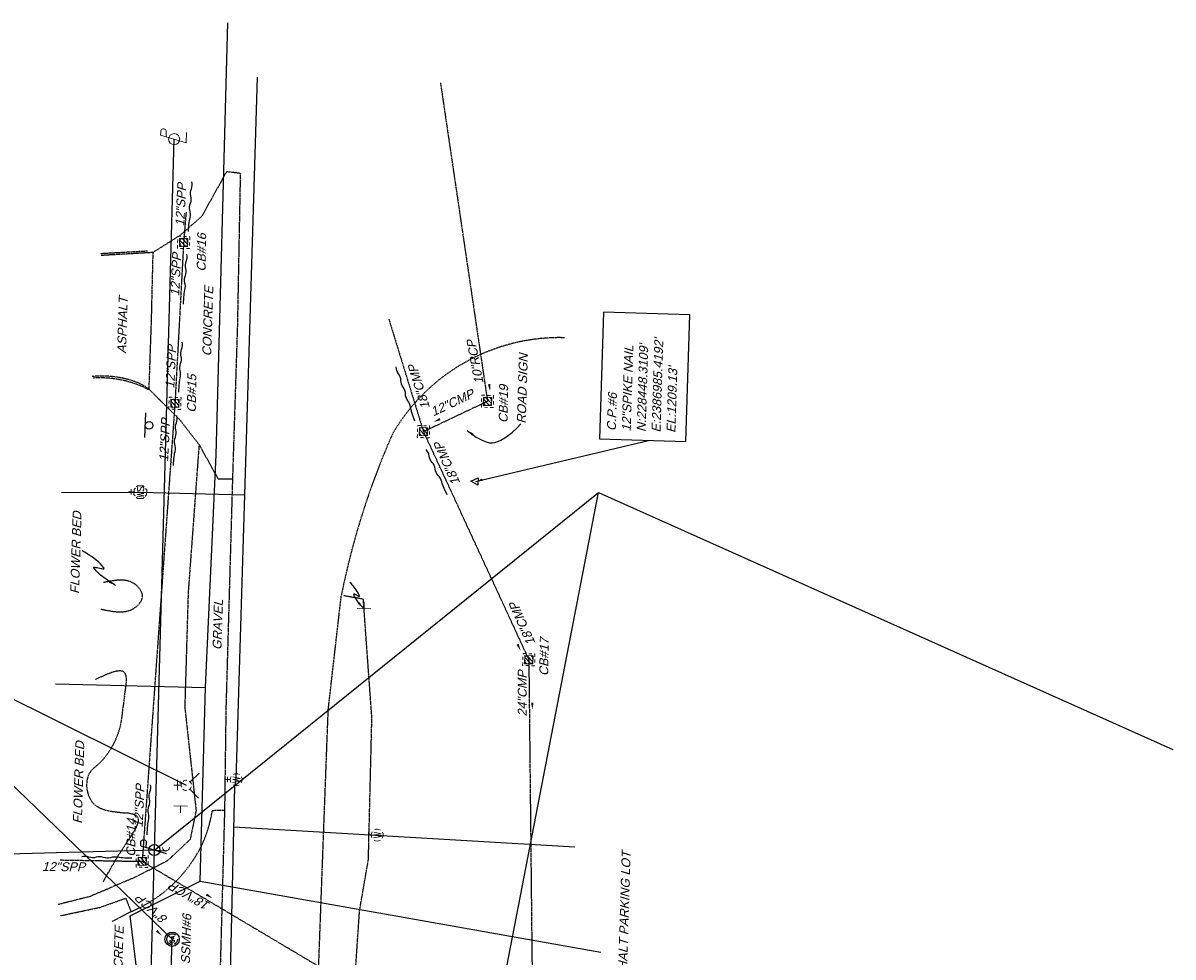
# Model space of a CAD drawing. Header units: feet. Extents: x 2383222 to 2387286, y 226448 to 228577.
# Tile 15 of 15: x 2386859 to 2387181, y 228315 to 228577. Entities that reach past the tile are written whole.
import ezdxf

# ---------------------------------------------------------------- set-up
doc = ezdxf.new("R2010")
doc.units = ezdxf.units.FT
doc.header["$MEASUREMENT"] = 0
for name, pattern in [('DGN Style 6', [6.093386, 0.003204, -1.281469, 2.242571, -1.281469, 0.003204, -1.281469]), ('drainage01', [1.6, 0.85, -0.75]), ('elecex', [0]), ('gasex', [0]), ('OhDOT_USTN1', [0.055, 0.014, -0.041]), ('OhDOT_USTN3', [0.22, 0.165, -0.055]), ('OhDOT_USTN5', [0.11, 0.055, -0.055]), ('REDO_Drainage01', [1.6, 0.85, -0.75]), ('sanex', [0]), ('teleex', [0]), ('waterex', [0])]:
    doc.linetypes.add(name, pattern=pattern)
for name, color, linetype in [('DR_X_Cells', 121, 'Continuous'), ('DR_X_Storm_Sewer', 151, 'OhDOT_USTN5'), ('DR_X_Text', 7, 'Continuous'), ('PV_X_Curb', 120, 'OhDOT_USTN1'), ('PV_X_Driveway', 7, 'OhDOT_USTN5'), ('PV_X_EOP', 7, 'OhDOT_USTN3'), ('PV_X_Text', 7, 'Continuous'), ('PV_X_Walk', 120, 'OhDOT_USTN5'), ('SN_X_Private', 40, 'Continuous'), ('SN_X_Public', 3, 'Continuous'), ('SN_X_Text', 7, 'Continuous'), ('SV_P_Control_Cells_Set', 7, 'Continuous'), ('SV_X_Text', 7, 'Continuous'), ('UT_X_Electric', 1, 'elecex'), ('UT_X_Electric_Cells', 1, 'Continuous'), ('UT_X_Gas', 2, 'gasex'), ('UT_X_Misc_Cells', 7, 'Continuous'), ('UT_X_Sanitary_Cells', 3, 'Continuous'), ('UT_X_Sanitary_Line', 3, 'sanex'), ('UT_X_Sanitary_Text', 7, 'Continuous'), ('UT_X_Telecom', 30, 'teleex'), ('UT_X_Water', 133, 'waterex'), ('UT_X_Water_Cells', 131, 'Continuous'), ('VG_X_Flower_Bed', 3, 'OhDOT_USTN1'), ('VG_X_Text', 7, 'Continuous')]:
    doc.layers.add(name, color=color, linetype=linetype)
doc.layers.add('SC_Scratch7', color=140, linetype='Continuous', plot=False)
doc.styles.add('Slanted Normal (0.125) Font 31', font='arial.ttf', dxfattribs={"oblique": 15, "height": 0.125})
doc.styles.get("Standard").update_dxf_attribs({"font": 'arial.ttf'})
doc.dimstyles.get("Standard").update_dxf_attribs({"dimtxt": 0.18, "dimasz": 0.18, "dimexe": 0.18, "dimexo": 0.0625, "dimgap": 0.09, "dimtad": 0, "dimtih": 1, "dimtoh": 1, "dimdec": 4, "dimzin": 0, "dimdsep": 46, "dimtxsty": 'Standard', "dimcen": 0.09, "dimadec": 0, "dimazin": 0, "dimtfac": 1, "dimtdec": 4, "dimtofl": 0, "dimtmove": 0, "dimatfit": 3, "dimfxl": 1, "dimtolj": 1, "dimtzin": 0, "dimarcsym": 0})

# ---------------------------------------------------------------- blocks, each defined once
blk = doc.blocks.new('PP')
at = {"linetype": 'Continuous'}
for p, q in [((0.043, 0.16), (-0.037, -0.14)), ((0.043, 0.16), (0.085, 0.16)), ((0.026, 0.096), (0.085, 0.096))]:
    blk.add_line(p, q, dxfattribs=at)
blk.add_circle((0, 0), 0.065, dxfattribs=at)
at = {"linetype": 'Continuous', "extrusion": (0, 0, -1)}
blk.add_arc((-0.086, 0.128), 0.0319, 88.8767, 271.1233, dxfattribs=at)
blk = doc.blocks.new('DM')
at = {"layer": 'UT_X_Misc_Cells', "linetype": 'Continuous', "lineweight": 0}
h = blk.add_hatch(color=2, dxfattribs=at)
edge = h.paths.add_edge_path()
edge.add_arc((0, 0), 0.01, 0, 360)
at = {"layer": 'UT_X_Misc_Cells', "color": 2, "linetype": 'Continuous', "lineweight": 0}
blk.add_arc((0.04, 0), 0.04, 90, 270, dxfattribs=at)
blk = doc.blocks.new('DM_GUY WIRE ANCHOR')
at = {"xscale": 12, "yscale": 12, "zscale": 12}
blk.add_blockref('DM', (0, 0), dxfattribs=at)
blk = doc.blocks.new('WSS')
at = {"layer": 'UT_X_Water_Cells', "color": 133, "linetype": 'Continuous', "lineweight": 0}
for p, q in [((0, 0.074), (0, 0.138)), ((0.032, 0.106), (-0.032, 0.106)), ((0.02, 0.008), (0.055, -0.01))]:
    blk.add_line(p, q, dxfattribs=at)
at = {"layer": 'UT_X_Water_Cells', "color": 133, "linetype": 'Continuous', "lineweight": 0, "flags": 128}
for points in [[(-0.059, 0.045), (-0.074, 0.03), (-0.074, -0.03), (-0.059, -0.045)], [(-0.055, 0.035), (-0.041, -0.041), (-0.027, 0.035), (-0.013, -0.041), (0.001, 0.035)], [(0.045, 0.059), (0.03, 0.074), (-0.03, 0.074), (-0.045, 0.059)], [(0.059, -0.045), (0.074, -0.03), (0.074, 0.03), (0.059, 0.045)], [(-0.045, -0.059), (-0.03, -0.074), (0.03, -0.074), (0.045, -0.059)]]:
    blk.add_lwpolyline(points, dxfattribs=at)
at = {"layer": 'UT_X_Water_Cells', "color": 133, "linetype": 'Continuous', "lineweight": 0, "extrusion": (0, 0, -1)}
for centre, radius, start, end in [((-0.028, 0.02), 0.0135, 303.6324, 53.7413), ((-0.039, -0.005), 0.04, 61.3463, 118.6537), ((-0.037, -0.009), 0.0316, 235.6037, 316.3305), ((-0.044, -0.022), 0.017, 132.0642, 228.5117)]:
    blk.add_arc(centre, radius, start, end, dxfattribs=at)
blk = doc.blocks.new('PLP')
at = {"layer": 'UT_X_Misc_Cells', "color": 1, "linetype": 'Continuous', "lineweight": 0}
for p, q in [((0.043, 0.16), (0.085, 0.16)), ((0.026, 0.096), (0.085, 0.096))]:
    blk.add_line(p, q, dxfattribs=at)
at = {"layer": 'UT_X_Misc_Cells', "color": 1, "linetype": 'Continuous', "lineweight": 0, "flags": 128}
blk.add_lwpolyline([(0.043, 0.16), (-0.037, -0.14), (0.083, -0.14)], dxfattribs=at)
at = {"layer": 'UT_X_Misc_Cells', "color": 1, "linetype": 'Continuous', "lineweight": 0}
blk.add_circle((0, 0), 0.065, dxfattribs=at)
at = {"layer": 'UT_X_Misc_Cells', "color": 1, "linetype": 'Continuous', "lineweight": 0, "extrusion": (0, 0, -1)}
blk.add_arc((-0.086, 0.128), 0.0319, 88.8767, 271.1233, dxfattribs=at)
blk = doc.blocks.new('SV-SIGN1')
blk.add_line((-0.432, 0.133), (0.432, 0.133))
blk.add_circle((0, 0), 0.133)
blk = doc.blocks.new('WGV')
at = {"layer": 'UT_X_Water_Cells', "color": 133, "linetype": 'Continuous', "lineweight": 0}
for p, q in [((0.032, 0.102), (-0.032, 0.102)), ((0, 0.07), (0, 0.134))]:
    blk.add_line(p, q, dxfattribs=at)
at = {"layer": 'UT_X_Water_Cells', "color": 133, "linetype": 'Continuous', "lineweight": 0, "flags": 128}
blk.add_lwpolyline([(-0.032, 0.041), (-0.016, -0.045), (0, 0.041), (0.016, -0.045), (0.032, 0.041)], dxfattribs=at)
at = {"layer": 'UT_X_Water_Cells', "color": 133, "linetype": 'Continuous', "lineweight": 0, "extrusion": (0, 0, -1)}
blk.add_arc((0, 0), 0.07, 330.0184, 29.9816, dxfattribs=at)
at = {"layer": 'UT_X_Water_Cells', "color": 133, "linetype": 'Continuous', "lineweight": 0}
for start, end in [(60.0184, 120.0157), (330.0184, 29.9816), (239.9843, 299.9816)]:
    blk.add_arc((0, 0), 0.07, start, end, dxfattribs=at)
blk = doc.blocks.new('FH')
at = {"layer": 'UT_X_Water_Cells', "color": 133, "linetype": 'Continuous', "lineweight": 0}
for p, q in [((0, 0.06), (0, 0.146)), ((0.06, 0.103), (-0.06, 0.103)), ((-0.042, -0.042), (-0.146, -0.146)), ((0.042, -0.042), (0.146, -0.146))]:
    blk.add_line(p, q, dxfattribs=at)
for start, end in [(140.021, 184.0629), (68.1395, 112.038), (356.0165, 39.9889), (211.8788, 255.8479), (283.8239, 329.9097)]:
    blk.add_arc((0, 0), 0.06, start, end, dxfattribs=at)
blk = doc.blocks.new('FH_FIRE HYDRANT')
at = {"xscale": 12, "yscale": 12, "zscale": 12}
blk.add_blockref('FH', (0, 0), dxfattribs=at)
blk = doc.blocks.new('SGN1P')
at = {"layer": 'SN_X_Public', "color": 3, "linetype": 'Continuous', "lineweight": 0}
for p, q in [((0, 0), (-0.08, 0)), ((0, 0.08), (0, -0.08))]:
    blk.add_line(p, q, dxfattribs=at)
blk = doc.blocks.new('B1')
at = {"xscale": 12, "yscale": 12, "zscale": 12}
blk.add_blockref('SGN1P', (0, 0), dxfattribs=at)
blk = doc.blocks.new('CBS_CATCH BASIN RECTANGLE')
at = {"linetype": 'Continuous', "lineweight": 0}
for p, q in [((-1.15, -0.61), (0.61, 1.15)), ((-1.15, 0.52), (-0.52, 1.15)), ((-0.55, -1.15), (1.15, 0.55)), ((0.58, -1.15), (1.15, -0.58))]:
    blk.add_line(p, q, dxfattribs=at)
at = {"linetype": 'REDO_Drainage01', "lineweight": 0}
for points in [[(-1.67, 1.67), (1.67, 1.67), (1.67, -1.67), (-1.67, -1.67), (-1.67, 1.67)], [(-1, 1), (1, 1), (1, -1), (-1, -1), (-1, 1)]]:
    blk.add_lwpolyline(points, close=True, dxfattribs=at)
at = {"linetype": 'Continuous', "lineweight": 0, "flags": 128}
blk.add_lwpolyline([(-1.15, 1.15), (1.15, 1.15), (1.15, -1.15), (-1.15, -1.15), (-1.15, 1.15)], close=True, dxfattribs=at)
blk = doc.blocks.new('SSMH')
at = {"layer": 'Defpoints', "color": 223, "linetype": 'Continuous', "extrusion": (1, 0, 0)}
blk.add_lwpolyline([(0.75, 0), (0.75, 0)], dxfattribs=at)
at = {"layer": 'Defpoints', "color": 151, "linetype": 'Continuous', "extrusion": (1, 0, 0)}
blk.add_lwpolyline([(0, 0), (0, 0)], dxfattribs=at)
at = {"layer": 'Defpoints', "color": 21, "linetype": 'Continuous', "extrusion": (1, 0, 0)}
for points in [[(0, 0), (0, 0)], [(-0.75, 0), (-0.75, 0)]]:
    blk.add_lwpolyline(points, dxfattribs=at)
at = {"layer": 'Defpoints', "color": 40, "linetype": 'Continuous', "extrusion": (1, 0, 0)}
blk.add_lwpolyline([(0, 0), (0, 0)], dxfattribs=at)
at = {"layer": 'Defpoints', "color": 61, "linetype": 'DGN Style 6'}
blk.add_circle((0, 0), 0.749, dxfattribs=at)
at = {"layer": 'Defpoints', "color": 20, "linetype": 'drainage01'}
blk.add_circle((0, 0), 0.749, dxfattribs=at)
at = {"layer": 'UT_X_Sanitary_Cells', "color": 3, "linetype": 'Continuous'}
for points in [[(-0.44, 0.22), (-0.45, 0.18)], [(-0.45, 0.15), (-0.44, 0.12)], [(-0.15, 0.28), (-0.19, 0.29)], [(-0.13, 0.27), (-0.15, 0.28)], [(-0.12, 0.26), (-0.13, 0.27)], [(0.08, -0.3), (0.27, 0.3)], [(-0.2, -0.29), (-0.24, -0.3)], [(-0.15, -0.27), (-0.17, -0.28)], [(-0.14, -0.26), (-0.15, -0.27)], [(-0.12, -0.22), (-0.13, -0.24)], [(-0.12, -0.08), (-0.11, -0.1)], [(-0.11, -0.2), (-0.12, -0.22)], [(-0.11, -0.1), (-0.1, -0.13)], [(-0.1, -0.15), (-0.11, -0.18)]]:
    blk.add_lwpolyline(points, dxfattribs=at)
at = {"layer": 'UT_X_Sanitary_Cells', "color": 3, "linetype": 'Continuous', "extrusion": (1, 0, 0)}
for points, elevation in [([(0.18, 0), (0.15, 0)], -0.45), ([(-0.13, 0), (-0.15, 0)], -0.1)]:
    blk.add_lwpolyline(points, dxfattribs=dict(at, elevation=elevation))
at = {"layer": 'UT_X_Sanitary_Cells', "color": 3, "linetype": 'Continuous', "extrusion": (0.752215, -0.658917, 0), "elevation": -0.48}
blk.add_lwpolyline([(-0.08, 0), (-0.13, 0)], dxfattribs=at)
at = {"layer": 'UT_X_Sanitary_Cells', "color": 3, "linetype": 'Continuous', "extrusion": (-0.658091, -0.752938, 0), "elevation": 0.2}
blk.add_lwpolyline([(-0.41, 0), (-0.36, 0)], dxfattribs=at)
at = {"layer": 'UT_X_Sanitary_Cells', "color": 3, "linetype": 'Continuous', "extrusion": (-0.479112, 0.877754, 0), "elevation": 0.42}
blk.add_lwpolyline([(0.18, 0), (0.23, 0)], dxfattribs=at)
at = {"layer": 'UT_X_Sanitary_Cells', "color": 3, "linetype": 'Continuous', "extrusion": (-0.4788, -0.877924, 0), "elevation": 0.12}
blk.add_lwpolyline([(-0.39, 0), (-0.1, 0)], dxfattribs=at)
at = {"layer": 'UT_X_Sanitary_Cells', "color": 3, "linetype": 'Continuous', "extrusion": (0.225284, -0.974293, 0), "elevation": -0.36}
blk.add_lwpolyline([(-0.22, 0), (-0.28, 0)], dxfattribs=at)
at = {"layer": 'UT_X_Sanitary_Cells', "color": 3, "linetype": 'Continuous', "extrusion": (0, 1, 0)}
for points, elevation in [([(0.28, 0), (0.29, 0)], 0.3), ([(0.24, 0), (0.28, 0)], 0.3), ([(0.24, 0), (0.31, 0)], -0.3), ([(-0.4, 0), (-0.13, 0)], -0.16)]:
    blk.add_lwpolyline(points, dxfattribs=dict(at, elevation=elevation))
at = {"layer": 'UT_X_Sanitary_Cells', "color": 3, "linetype": 'Continuous', "extrusion": (-0.178763, -0.983892, 0), "elevation": -0.25}
blk.add_lwpolyline([(-0.24, 0), (-0.29, 0)], dxfattribs=at)
at = {"layer": 'UT_X_Sanitary_Cells', "color": 3, "linetype": 'Continuous', "extrusion": (0.95593, 0.293594, 0), "elevation": 0.34}
blk.add_lwpolyline([(0.21, 0), (-0.42, 0)], dxfattribs=at)
at = {"layer": 'UT_X_Sanitary_Cells', "color": 3, "linetype": 'Continuous', "extrusion": (0.6, 0.8, 0), "elevation": -0.45}
blk.add_lwpolyline([(0.18, 0), (0.22, 0)], dxfattribs=at)
at = {"layer": 'UT_X_Sanitary_Cells', "color": 3, "linetype": 'Continuous', "extrusion": (-0.474288, -0.88037, 0), "elevation": 0.42}
blk.add_lwpolyline([(-0.17, 0), (-0.24, 0)], dxfattribs=at)
at = {"layer": 'UT_X_Sanitary_Cells', "color": 3, "linetype": 'Continuous', "extrusion": (-0.217109, -0.976147, 0), "elevation": 0.36}
blk.add_lwpolyline([(-0.24, 0), (-0.28, 0)], dxfattribs=at)
at = {"layer": 'UT_X_Sanitary_Cells', "color": 3, "linetype": 'Continuous', "extrusion": (-0.314752, 0.949174, 0), "elevation": -0.22}
blk.add_lwpolyline([(0.27, 0), (0.28, 0)], dxfattribs=at)
at = {"layer": 'UT_X_Sanitary_Cells', "color": 3, "linetype": 'Continuous', "extrusion": (0.447214, -0.894427, 0), "elevation": 0.18}
blk.add_lwpolyline([(-0.27, 0), (-0.3, 0)], dxfattribs=at)
at = {"layer": 'UT_X_Sanitary_Cells', "color": 3, "linetype": 'Continuous', "extrusion": (0.625286, 0.780396, 0), "elevation": -0.14}
blk.add_lwpolyline([(0.08, 0), (0.04, 0)], dxfattribs=at)
at = {"layer": 'UT_X_Sanitary_Cells', "color": 3, "linetype": 'Continuous', "extrusion": (0.831387, -0.555694, 0), "elevation": 0.03}
blk.add_lwpolyline([(-0.27, 0), (-0.29, 0)], dxfattribs=at)
at = {"layer": 'UT_X_Sanitary_Cells', "color": 3, "linetype": 'Continuous', "extrusion": (0.969699, -0.244304, 0), "elevation": -0.06}
blk.add_lwpolyline([(-0.2, 0), (-0.22, 0)], dxfattribs=at)
at = {"layer": 'UT_X_Sanitary_Cells', "linetype": 'Continuous'}
blk.add_circle((0, 0), 0.999, dxfattribs=at)
blk = doc.blocks.new('SPT8')
at = {"color": 0, "linetype": 'Continuous'}
blk.add_lwpolyline([(-0.5, -0.36), (0, 0.64), (0.5, -0.36)], close=True, dxfattribs=at)

msp = doc.modelspace()

# ---------------------------------------------------------------- linework, layer by layer
at = {"layer": 'DR_X_Storm_Sewer'}
for p, q in [((2386975.64, 228559.86), (2386988.81, 228470.7)), ((2386904.47, 228523.65), (2386903.78, 228515.16)), ((2386903.78, 228515.16), (2386901.35, 228470.16)), ((2386961.2, 228493.68), (2386970.89, 228462.23)), ((2386901.35, 228470.16), (2386892.18, 228342.01)), ((2386988.81, 228470.7), (2386970.89, 228462.23)), ((2386970.89, 228462.23), (2387000.37, 228398.43)), ((2387000.37, 228398.43), (2387001.65, 228277.08)), ((2386869.19, 228342.4), (2386892.18, 228342.01)), ((2386892.18, 228342.01), (2387001.08, 228277.28))]:
    msp.add_line(p, q, dxfattribs=at)
at = {"layer": 'PV_X_Curb'}
for points in [[(2386880.58, 228512.09), (2386893.7, 228512.82)], [(2386895.16, 228512.35), (2386880.65, 228511.52)]]:
    msp.add_lwpolyline(points, dxfattribs=at)
for points in [[(2386894.03, 228474.15, 0.04661), (2386891.6, 228475.66, 0.124169), (2386878.23, 228477.66)], [(2386894.04, 228473.96, 0.023354), (2386891.69, 228475.06, 0.11298), (2386878.42, 228477.23)]]:
    msp.add_lwpolyline(points, format="xyb", dxfattribs=at)
at = {"layer": 'PV_X_Driveway'}
for points in [[(2386919.63, 228534.49), (2386915.79, 228534.95), (2386908.81, 228522.43), (2386902.76, 228517.12), (2386895.16, 228512.35), (2386894.69, 228492.98), (2386894.03, 228474.15), (2386902.65, 228465.63), (2386908.1, 228458.61), (2386913.42, 228449.01), (2386917.45, 228449.07)], [(2386908.1, 228458.61), (2386905.05, 228417.22), (2386904.1, 228385.22), (2386907.27, 228356.25), (2386905.6, 228348.12), (2386899.28, 228342.19), (2386890.64, 228337.75), (2386877.52, 228332.15), (2386868.65, 228329.91)], [(2386958.23, 228200.63), (2386949.81, 228207.37), (2386947.66, 228214.98), (2386948.52, 228253.48), (2386950.89, 228297.1), (2386953.02, 228328.24), (2386955.49, 228342.53), (2386956.46, 228382.18), (2386954.06, 228415.36), (2386948.48, 228416.33)], [(2386911.83, 228356.28), (2386915.23, 228356.29)]]:
    msp.add_lwpolyline(points, dxfattribs=at)
msp.add_lwpolyline([(2386911.83, 228356.28, -0.073266), (2386908.75, 228346.27, -0.176684), (2386889.06, 228327.9), (2386883.82, 228325.18)], format="xyb", dxfattribs=at)
at = {"layer": 'PV_X_EOP'}
msp.add_lwpolyline([(2386919.63, 228534.49), (2386918.82, 228491.94), (2386917.45, 228449.07), (2386915.61, 228384.79), (2386915.23, 228356.29), (2386913.98, 228311.14), (2386912.77, 228268.11), (2386912.15, 228251.63), (2386911.46, 228226.57), (2386911.08, 228198.42), (2386908.79, 228150.5), (2386906.65, 228115.62), (2386905.3, 228085.02), (2386904.79, 228042.54), (2386903.88, 228002.52), (2386903.31, 227982.91), (2386901.68, 227936.55), (2386900.72, 227891.16), (2386898.64, 227843.51), (2386897.53, 227809.43), (2386896.82, 227783.35), (2386895.67, 227736.11), (2386894.25, 227694.14)], dxfattribs=at)
msp.add_lwpolyline([(2386922.17, 227694.47), (2386923.84, 227747.52), (2386925.17, 227786.85), (2386925.86, 227807.67), (2386927.71, 227849.87), (2386929.06, 227889.13), (2386930.22, 227921.73), (2386930.75, 227937.8), (2386931.43, 227957.67), (2386932.18, 227988.35), (2386932.61, 228011.76), (2386934.05, 228058.02), (2386935.08, 228094.72), (2386936.18, 228133.41), (2386936.19, 228146.5), (2386937.5, 228215.47), (2386939.66, 228253.72), (2386941.05, 228298.36), (2386942.74, 228344.01), (2386944.25, 228384.41), (2386947.93, 228416.6, -0.054613), (2386962.2, 228461.54, -0.274647), (2387010.33, 228488.52)], format="xyb", dxfattribs=at)
at = {"layer": 'PV_X_Walk'}
msp.add_lwpolyline([(2386869.32, 228326.81), (2386880.29, 228329.13), (2386887.57, 228331.68), (2386889.06, 228327.9)], dxfattribs=at)
at = {"layer": 'SC_Scratch7'}
for points, format in [([(2386905.15, 228518.2), (2386905.28, 228520.2, -0.041595), (2386905.58, 228522.18, 0.125362), (2386905.55, 228524.19, -0.167832), (2386905.69, 228526.19, 0.167832), (2386905.82, 228528.18, -0.167832), (2386905.95, 228530.18, 0.167832), (2386906.09, 228532.17, 0.167832)], "xyb"), ([(2386903.72, 228497.89), (2386903.86, 228499.89, -0.041595), (2386904.16, 228501.87, 0.125362), (2386904.12, 228503.88, -0.167832), (2386904.26, 228505.88, 0.167832), (2386904.39, 228507.87, -0.167832), (2386904.53, 228509.87, 0.167832), (2386904.66, 228511.86, 0.167832)], "xyb"), ([(2386902.41, 228473.28), (2386902.54, 228475.27, -0.041595), (2386902.84, 228477.26, 0.125362), (2386902.81, 228479.27, -0.167832), (2386902.94, 228481.26, 0.167832), (2386903.08, 228483.26, -0.167832), (2386903.21, 228485.25, 0.167832), (2386903.34, 228487.25, 0.167832)], "xyb"), ([(2386989.55, 228473.54, 0, 0.667, 0), (2386989.25, 228475.52, 0, 0, -0.041595), (2386989.11, 228477.52, 0, 0, 0.125362), (2386988.65, 228479.48, 0, 0, -0.167832), (2386988.35, 228481.45, 0, 0, 0.167832), (2386988.04, 228483.43, 0, 0, -0.167832), (2386987.74, 228485.41, 0, 0, -0.167832)], "xyseb"), ([(2386968.44, 228465.18), (2386967.79, 228467.07, -0.041595), (2386967.31, 228469.02, 0.125362), (2386966.51, 228470.86, -0.167832), (2386965.86, 228472.76, 0.167832), (2386965.22, 228474.65, -0.167832), (2386964.57, 228476.54, 0.167832), (2386963.93, 228478.44, -0.167832), (2386963.29, 228480.33, -0.167832)], "xyb"), ([(2386973.73, 228464.92, 0, 0.667, 0), (2386975.54, 228465.76, 0, 0, -0.041595), (2386977.43, 228466.45, 0, 0, 0.125362), (2386979.17, 228467.45, 0, 0, -0.167832), (2386980.99, 228468.29, 0, 0, 0.167832), (2386982.8, 228469.13, 0, 0, -0.167832), (2386984.61, 228469.97, 0, 0, -0.167832)], "xyseb"), ([(2386900.95, 228452.74), (2386901.08, 228454.73, -0.041595), (2386901.38, 228456.72, 0.125362), (2386901.35, 228458.72, -0.167832), (2386901.48, 228460.72, 0.167832), (2386901.62, 228462.72, -0.167832), (2386901.75, 228464.71, 0.167832), (2386901.88, 228466.71, 0.167832)], "xyb"), ([(2386977.55, 228444.51), (2386976.71, 228446.32, -0.041595), (2386976.02, 228448.21, 0.125362), (2386975.02, 228449.95, -0.167832), (2386974.18, 228451.76, 0.167832), (2386973.34, 228453.58, -0.167832), (2386972.49, 228455.39, 0.167832), (2386971.65, 228457.2, 0.167832)], "xyb"), ([(2386998.08, 228400.92, 0, 0.667, 0), (2386997.24, 228402.74, 0, 0, -0.041595), (2386996.56, 228404.63, 0, 0, 0.125362), (2386995.58, 228406.38, 0, 0, -0.167832), (2386994.75, 228408.2, 0, 0, 0.167832), (2386993.92, 228410.01, 0, 0, 0.167832)], "xyseb"), ([(2387001.38, 228384.42, 0, 0.667, 0), (2387001.34, 228386.42, 0, 0, -0.041595), (2387001.47, 228388.42, 0, 0, 0.125362), (2387001.27, 228390.42, 0, 0, -0.167832), (2387001.23, 228392.42, 0, 0, 0.167832), (2387001.2, 228394.42, 0, 0, 0.167832)], "xyseb"), ([(2386893.55, 228349.47), (2386893.68, 228351.47, -0.041595), (2386893.98, 228353.45, 0.125362), (2386893.95, 228355.46, -0.167832), (2386894.08, 228357.45, 0.167832), (2386894.22, 228359.45, -0.167832), (2386894.35, 228361.44, 0.167832), (2386894.48, 228363.44, 0.167832)], "xyb"), ([(2386889.3, 228342.87), (2386887.3, 228342.93, -0.041595), (2386885.31, 228343.15, 0.125362), (2386883.3, 228343.03, -0.167832), (2386881.3, 228343.09, 0.167832), (2386879.3, 228343.14, -0.167832), (2386877.3, 228343.19, 0.167832), (2386875.3, 228343.25, 0.167832)], "xyb"), ([(2386911.87, 228331.69, 0, 0.667, 0), (2386910.16, 228332.72, 0, 0, -0.041595), (2386908.53, 228333.9, 0, 0, 0.125362), (2386906.74, 228334.8, 0, 0, -0.167832), (2386905.03, 228335.84, 0, 0, 0.167832), (2386903.32, 228336.87, 0, 0, -0.167832), (2386901.61, 228337.91, 0, 0, -0.167832)], "xyseb"), ([(2386897.69, 228321.21, 0, 0.667, 0), (2386896.24, 228322.59, 0, 0, -0.041595), (2386894.9, 228324.08, 0, 0, 0.125362), (2386893.33, 228325.34, 0, 0, -0.167832), (2386891.88, 228326.71, 0, 0, 0.167832), (2386890.43, 228328.09, 0, 0, -0.167832), (2386888.98, 228329.47, 0, 0, -0.167832)], "xyseb")]:
    msp.add_lwpolyline(points, format=format, dxfattribs=at)
at = {"layer": 'SN_X_Text'}
for points in [[(2386983.16, 228462.59), (2386984.86, 228461.27), (2386985.67, 228460.73), (2386986.57, 228460.2), (2386987.5, 228459.72), (2386988.45, 228459.35), (2386989.37, 228459.14), (2386989.81, 228459.1), (2386990.23, 228459.12), (2386990.83, 228459.23), (2386991.42, 228459.39), (2386992.58, 228459.87), (2386993.69, 228460.5), (2386994.73, 228461.22), (2386995.67, 228461.98), (2386997.17, 228463.4), (2386998.13, 228464.46)], [(2386954.07, 228412.84), (2386954.03, 228412.88), (2386953.92, 228413), (2386953.75, 228413.19), (2386953.53, 228413.43), (2386953.28, 228413.73), (2386953, 228414.06), (2386952.71, 228414.44), (2386952.42, 228414.83), (2386952.13, 228415.25), (2386951.87, 228415.67), (2386951.64, 228416.1), (2386951.46, 228416.51), (2386951.39, 228416.72), (2386951.38, 228416.82), (2386951.45, 228416.85), (2386951.57, 228416.82), (2386951.73, 228416.75), (2386951.92, 228416.65), (2386952.13, 228416.53), (2386952.35, 228416.41), (2386952.55, 228416.3), (2386952.73, 228416.21), (2386952.87, 228416.16), (2386952.97, 228416.16), (2386953, 228416.22), (2386952.98, 228416.28), (2386952.83, 228416.69), (2386952.62, 228417.11), (2386952.38, 228417.53), (2386952.1, 228417.96), (2386951.81, 228418.36), (2386951.52, 228418.75), (2386951.23, 228419.11), (2386950.96, 228419.42), (2386950.72, 228419.7), (2386950.53, 228419.91), (2386950.39, 228420.06), (2386950.31, 228420.14), (2386950.3, 228420.15)]]:
    msp.add_lwpolyline(points, dxfattribs=at)
for points in [[(2386984.94, 228461.63), (2386984.54, 228461.11), (2386983.16, 228462.59)], [(2386952.49, 228414.11), (2386952.99, 228414.55), (2386954.07, 228412.84)]]:
    msp.add_solid(points, dxfattribs=at)
at = {"layer": 'SV_X_Text'}
msp.add_lwpolyline([(2387044.28, 228459.45), (2387045.38, 228494.91), (2387021.27, 228495.66), (2387020.17, 228460.2)], close=True, dxfattribs=at)
at = {"layer": 'UT_X_Electric'}
for p, q in [((2386895.59, 228345.16), (2386901.14, 228544.06)), ((2386895.59, 228345.16), (2387019.91, 228445.19)), ((2387019.91, 228445.19), (2387180.62, 228373.28))]:
    msp.add_line(p, q, dxfattribs=at)
msp.add_lwpolyline([(2386950.29, 227865.72), (2386884.33, 227926.63), (2386884.15, 228015.55), (2386889.17, 228152.84), (2386893.32, 228259.39), (2386895.59, 228345.16), (2386690.07, 228339.55)], dxfattribs=at)
at = {"layer": 'UT_X_Electric_Cells'}
msp.add_line((2386895.59, 228345.16), (2386898.84, 228344.94), dxfattribs=at)
at = {"layer": 'UT_X_Gas'}
for points in [[(2386889.74, 227692.21), (2386892.17, 227791.41), (2386893.93, 227848.7), (2386895.88, 227935.14), (2386896.79, 227978.35), (2386895.75, 227994.96), (2386895.64, 228001.82), (2386892.23, 228028.46), (2386891.09, 228085.02), (2386889.82, 228117.56), (2386890.9, 228148.98), (2386895.18, 228216.93), (2386894.99, 228254.95), (2386895.61, 228271.13), (2386888.8, 228326.76), (2386908.37, 228336.45), (2386909.93, 228390.76), (2386912.85, 228455.7), (2386916.12, 228576.57)], [(2386867.97, 228391.69), (2386909.88, 228390.69)], [(2386908.37, 228336.45), (2387020.54, 228316.63)]]:
    msp.add_lwpolyline(points, dxfattribs=at)
at = {"layer": 'UT_X_Sanitary_Line'}
for points in [[(2386900.56, 228320.22), (2386819.2, 228398.66)], [(2386832.37, 227243.57), (2386881.96, 227254.98), (2386872.77, 227807.03), (2386885.25, 227972.02), (2386896.53, 228189.89), (2386900.56, 228320.22)]]:
    msp.add_lwpolyline(points, dxfattribs=at)
at = {"layer": 'UT_X_Telecom'}
msp.add_lwpolyline([(2386893.32, 228259.39), (2386981.09, 228244.62), (2387019.91, 228445.19)], dxfattribs=at)
at = {"layer": 'UT_X_Water'}
for points in [[(2386888.3, 227204.2), (2386891.45, 227317.03), (2386892.9, 227357.99), (2386893.99, 227413.83), (2386898.2, 227601.78), (2386903.36, 227821.93), (2386909.01, 227984.95), (2386909.14, 227987.42), (2386909.55, 228007.46), (2386910.79, 228052.37), (2386910.91, 228053.54), (2386918.15, 228362.9), (2386918.49, 228364.85), (2386920.94, 228444.6), (2386924.42, 228561.37)], [(2386869.61, 228445.24), (2386891.66, 228445.31), (2386920.94, 228444.6)], [(2386917.81, 228351.71), (2387013.21, 228346.1)]]:
    msp.add_lwpolyline(points, dxfattribs=at)
at = {"layer": 'VG_X_Flower_Bed'}
for points in [[(2386881.25, 228419.99, -0.005804), (2386883, 228420.34, -0.012003), (2386884.3, 228420.55, -0.019802), (2386885.58, 228420.67, -0.048148), (2386887.42, 228420.61, -0.212025), (2386891.59, 228418.12, -0.050326), (2386892.01, 228417.37, -0.047702), (2386892.2, 228416.78, -0.122785), (2386892.17, 228415.59, -0.048156), (2386891.95, 228415, -0.059815), (2386891.36, 228414.1, -0.161861), (2386888.06, 228412.05, -0.044269), (2386886.67, 228411.84, -0.028607), (2386885.43, 228411.83, -0.020415), (2386884.14, 228411.94, -0.013271), (2386882.83, 228412.15, -0.007005), (2386881.5, 228412.41, -0.002521), (2386880.62, 228412.59)], [(2386879.09, 228392.88, -0.010323), (2386882.16, 228394.26, -0.015825), (2386883.58, 228394.8, -0.028849), (2386884.86, 228395.16, -0.054073), (2386885.96, 228395.29, -0.069323), (2386886.63, 228395.2, -0.229408), (2386887.51, 228394.42, -0.068373), (2386887.71, 228393.73, -0.045651), (2386887.78, 228392.56, -0.022369), (2386887.68, 228391.18, -0.010999), (2386887.23, 228388.16, 0.014999), (2386886.85, 228385.3, -0.014978), (2386886.43, 228381.55, -0.139538), (2386881.18, 228370.45, -0.038718), (2386879.38, 228368.72, 0.013579), (2386878.46, 228367.93, 0.154223), (2386876.88, 228365.32, 0.196874), (2386877.78, 228359.17, 0.140225), (2386880.04, 228357.1, 0.03236), (2386881.01, 228356.68, 0.030416), (2386882.41, 228356.26, 0.026588), (2386884.63, 228355.88, 0.00286), (2386887.47, 228355.56, -0.015185), (2386888.72, 228355.38, -0.034888), (2386889.76, 228355.13, -0.130213), (2386890.84, 228354.5, -0.184391), (2386891.16, 228353.65, -0.066479), (2386891.09, 228352.98, -0.046408), (2386890.73, 228351.95, -0.024595), (2386890.14, 228350.78, -0.018302), (2386888.95, 228348.86, -0.002656), (2386887.18, 228346.24, 0.018266), (2386883.55, 228340.41, 0.005951), (2386881.24, 228336.25)]]:
    msp.add_lwpolyline(points, format="xyb", dxfattribs=at)
at = {"layer": 'VG_X_Text'}
msp.add_lwpolyline([(2386884.73, 228419.23), (2386884.65, 228419.27), (2386884.42, 228419.41), (2386884.07, 228419.62), (2386883.61, 228419.9), (2386883.07, 228420.25), (2386882.47, 228420.65), (2386881.84, 228421.1), (2386881.19, 228421.59), (2386880.55, 228422.11), (2386879.94, 228422.65), (2386879.39, 228423.22), (2386878.91, 228423.79), (2386878.7, 228424.07), (2386878.65, 228424.23), (2386878.74, 228424.3), (2386878.94, 228424.31), (2386879.23, 228424.27), (2386879.59, 228424.2), (2386879.98, 228424.1), (2386880.38, 228424), (2386880.76, 228423.92), (2386881.08, 228423.86), (2386881.34, 228423.84), (2386881.49, 228423.88), (2386881.51, 228424), (2386881.46, 228424.09), (2386881.03, 228424.66), (2386880.5, 228425.22), (2386879.92, 228425.78), (2386879.29, 228426.31), (2386878.64, 228426.82), (2386878, 228427.29), (2386877.38, 228427.71), (2386876.81, 228428.09), (2386876.31, 228428.41), (2386875.9, 228428.65), (2386875.61, 228428.83), (2386875.45, 228428.92), (2386875.43, 228428.93)], dxfattribs=at)
msp.add_solid([(2386882.85, 228419.97), (2386883.19, 228420.54), (2386884.73, 228419.23)], dxfattribs=at)

# ---------------------------------------------------------------- block references
at = {"layer": 'DR_X_Cells', "rotation": 88.23333334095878}
for p in [(2386903.78, 228515.16), (2386901.35, 228470.16), (2386988.81, 228470.7), (2386970.89, 228462.23), (2387000.37, 228398.43), (2386892.18, 228342.01)]:
    msp.add_blockref('CBS_CATCH BASIN RECTANGLE', p, dxfattribs=at)
at = {"layer": 'SN_X_Private', "xscale": 8, "yscale": 8, "zscale": 8, "rotation": 88.23333334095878}
msp.add_blockref('SV-SIGN1', (2386894.13, 228464), dxfattribs=at)
at = {"layer": 'SN_X_Public', "xscale": 2, "yscale": 2, "zscale": 2}
for p, rotation in [((2386954.26, 228412.72), 268.2333333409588), ((2386902.93, 228357.5), 88.23333334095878)]:
    msp.add_blockref('B1', p, dxfattribs=dict(at, rotation=rotation))
at = {"layer": 'SV_P_Control_Cells_Set', "xscale": 2, "yscale": 2, "zscale": 2, "rotation": 88.23333334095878}
msp.add_blockref('SPT8', (2386985.42, 228448.31, 1209.13), dxfattribs=at)
at = {"layer": 'UT_X_Electric_Cells', "rotation": 88.23333334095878}
for name, p, xscale, yscale, zscale in [('PLP', (2386901.14, 228544.06, 1195.9), 24, 24, 24), ('PP', (2386895.59, 228345.16), 24, 24, 24), ('DM_GUY WIRE ANCHOR', (2386898.84, 228344.94), 2, 2, 2)]:
    msp.add_blockref(name, p, dxfattribs=dict(at, xscale=xscale, yscale=yscale, zscale=zscale))
at = {"layer": 'UT_X_Sanitary_Cells', "xscale": 2, "yscale": 2, "zscale": 2, "rotation": 88.23333334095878}
msp.add_blockref('SSMH', (2386900.56, 228320.22), dxfattribs=at)
at = {"layer": 'UT_X_Water_Cells', "rotation": 88.23333334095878}
for name, p, xscale, yscale, zscale in [('WSS', (2386891.66, 228445.31), 24, 24, 24), ('FH_FIRE HYDRANT', (2386904.54, 228363.26), 2, 2, 2), ('WGV', (2386918.49, 228364.85), 24, 24, 24), ('WGV', (2386957.95, 228349.35), 24, 24, 24)]:
    msp.add_blockref(name, p, dxfattribs=dict(at, xscale=xscale, yscale=yscale, zscale=zscale))

# ---------------------------------------------------------------- texts
at = {"layer": 'DR_X_Text', "style": 'Slanted Normal (0.125) Font 31', "oblique": 15}
for s, rotation, p in [('12"SPP', 87.2422, (2386903.95, 228519.62)), ('CB#16', 89.0881, (2386909.93, 228507)), ('12"SPP', 87.2422, (2386902.53, 228500.08)), ('12"SPP', 87.2422, (2386901.16, 228474.29)), ('10"RCP', 100.7475, (2386987.72, 228475.8)), ('18"CMP', 107.3164, (2386972.75, 228468.95)), ('CB#15', 89.0881, (2386907.18, 228467.53)), ('12"CMP', 25.0532, (2386973.64, 228466.48)), ('CB#19', 89.0881, (2386994.42, 228464.62)), ('12"SPP', 87.2422, (2386899.42, 228453.77)), ('18"CMP', 113.7935, (2386981.25, 228447.89)), ('18"CMP', 113.7935, (2387002.29, 228403.08)), ('CB#17', 89.0881, (2387005.79, 228393.84)), ('24"CMP', 90.0075, (2386999.78, 228382.54)), ('12"SPP', 87.2422, (2386892.31, 228351.41)), ('CB#14', 89.0881, (2386890.21, 228343.29)), ('12"SPP', 359.5548, (2386864.11, 228339.31)), ('18"VCP', 149.8759, (2386911.41, 228330.22))]:
    msp.add_text(s, height=2.5, rotation=rotation, dxfattribs=at).set_placement(p)
at = {"layer": 'PV_X_Text', "char_height": 2.5, "width": 44.2227, "attachment_point": 1, "rotation": 88.2333, "style": 'Slanted Normal (0.125) Font 31'}
for s, insert in [('ASPHALT', (2386885.16, 228484.1)), ('CONCRETE', (2386908.99, 228483.37)), ('GRAVEL', (2386911.85, 228401.17)), ('ASPHALT PARKING LOT', (2387025.14, 228304.53)), ('CONCRETE', (2386883.91, 228304.31))]:
    msp.add_mtext(s, dxfattribs=dict(at, insert=insert))
at = {"layer": 'SN_X_Text', "insert": (2386997.01, 228464.52), "char_height": 2.5, "width": 30.4913, "attachment_point": 1, "rotation": 88.2333, "style": 'Slanted Normal (0.125) Font 31'}
msp.add_mtext('ROAD SIGN', dxfattribs=at)
at = {"layer": 'SV_X_Text', "insert": (2387031.81, 228462.14), "char_height": 2.5, "attachment_point": 4, "rotation": 88.2333, "style": 'Slanted Normal (0.125) Font 31'}
msp.add_mtext('C.P.#6\\P12"SPIKE NAIL\\PN:228448.3109\'^JE:2386985.4192\'^JEL:1209.13\'', dxfattribs=at)
at = {"layer": 'UT_X_Sanitary_Text', "style": 'Slanted Normal (0.125) Font 31', "oblique": 15}
msp.add_text('8"VCP', height=2.5, rotation=138.0025, dxfattribs=at).set_placement((2386899.59, 228326.07))
at = {"layer": 'UT_X_Sanitary_Text', "insert": (2386903.03, 228313.28), "char_height": 2.5, "width": 34.8615, "attachment_point": 1, "rotation": 88.2333, "style": 'Slanted Normal (0.125) Font 31'}
msp.add_mtext('SSMH#6', dxfattribs=at)
at = {"layer": 'VG_X_Text', "char_height": 2.5, "width": 39.2483, "attachment_point": 2, "rotation": 88.2333, "style": 'Slanted Normal (0.125) Font 31'}
for insert in [(2386872.38, 228428.41), (2386873.15, 228364.12)]:
    msp.add_mtext('FLOWER BED', dxfattribs=dict(at, insert=insert))

# ---------------------------------------------------------------- leaders
at = {"layer": 'SV_X_Text'}
for points in [[(2386985.42, 228448.31), (2387033.83, 228459.78)], [(2386904.54, 228363.26), (2386848.72, 228390.98)]]:
    msp.add_leader(points, dimstyle='Standard', override={"dimscale": 20, "dimtxt": 0.02, "dimasz": 0.1}, dxfattribs=at)

doc.saveas('drawing.dxf')
